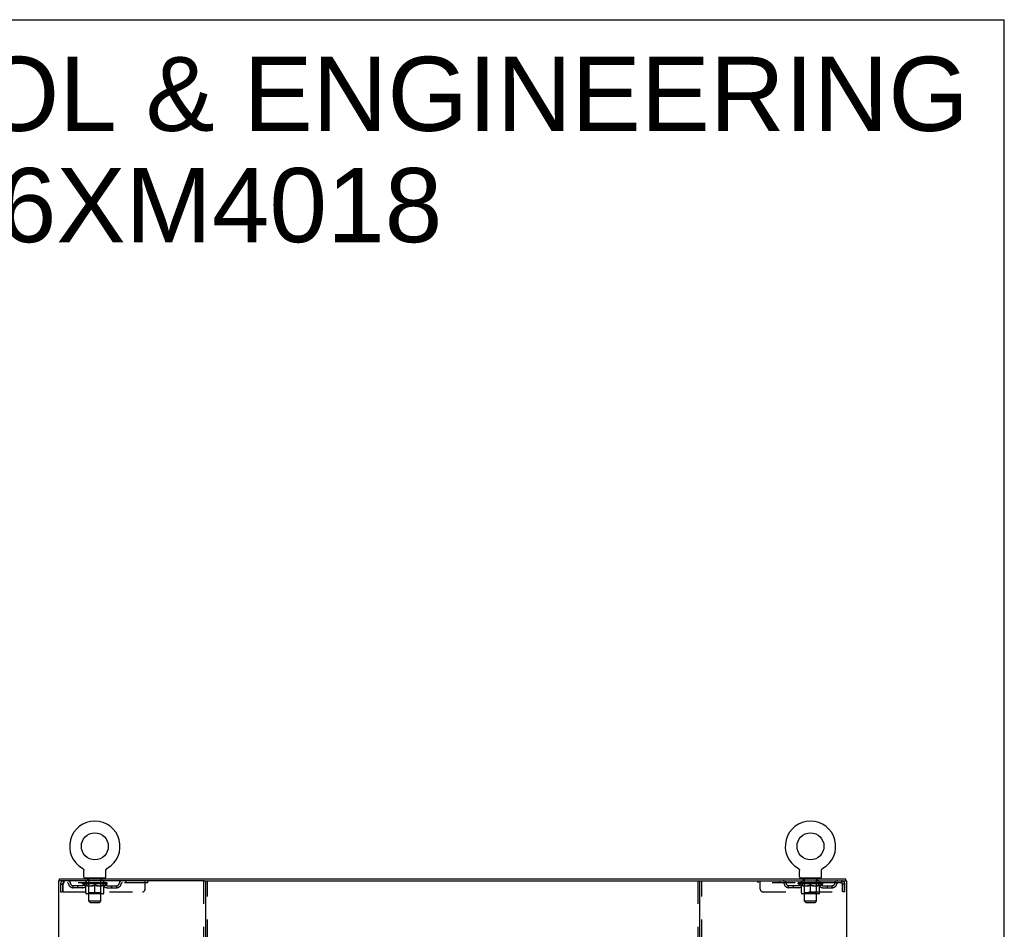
# Model space of a CAD drawing. Header units: inches. Extents: x 0 to 215, y 0 to 139.
# Tile 14 of 14: x 164 to 215, y 92 to 139. Entities that reach past the tile are written whole.
import ezdxf

# ---------------------------------------------------------------- set-up
doc = ezdxf.new("R2010")
doc.units = ezdxf.units.IN
doc.header["$LTSCALE"] = 11.804375
doc.header["$MEASUREMENT"] = 0
doc.linetypes.add('HIDDEN', pattern=[0.2, 0.1, -0.1])
doc.layers.get('0').update_dxf_attribs({"linetype": 'CONTINUOUS'})
doc.layers.add('DEFAULT_2', color=8, linetype='HIDDEN')
doc.layers.add('DIMENSIONS', color=7, linetype='CONTINUOUS')
doc.styles.get("Standard").update_dxf_attribs({"font": 'arial.ttf'})

msp = doc.modelspace()

# ---------------------------------------------------------------- linework, layer by layer
at = {"color": 7, "linetype": 'Continuous'}
for p, q in [((0, 138.875), (214.625, 138.875)), ((214.625, 0), (214.625, 138.875)), ((167.551, 95.539), (167.551, 95.539)), ((167.551, 95.539), (167.555, 95.536)), ((167.554, 95.537), (167.552, 95.538)), ((167.555, 95.536), (167.56, 95.534)), ((167.56, 95.534), (167.564, 95.531)), ((167.564, 95.531), (167.568, 95.528)), ((167.568, 95.528), (167.572, 95.525)), ((167.572, 95.525), (167.576, 95.521)), ((168.797, 95.521), (168.801, 95.525)), ((168.801, 95.525), (168.805, 95.528)), ((168.805, 95.528), (168.809, 95.531)), ((168.809, 95.531), (168.813, 95.534)), ((168.813, 95.534), (168.817, 95.536)), ((168.813, 95.534), (168.814, 95.535)), ((168.817, 95.536), (168.822, 95.539)), ((168.82, 95.538), (168.819, 95.537)), ((204.093, 95.539), (204.093, 95.539)), ((204.093, 95.539), (204.097, 95.536)), ((204.096, 95.537), (204.094, 95.538)), ((204.097, 95.536), (204.102, 95.534)), ((204.102, 95.534), (204.106, 95.531)), ((204.106, 95.531), (204.11, 95.528)), ((204.11, 95.528), (204.114, 95.525)), ((204.114, 95.525), (204.118, 95.521)), ((205.339, 95.521), (205.343, 95.525)), ((205.343, 95.525), (205.347, 95.528)), ((205.347, 95.528), (205.351, 95.531)), ((205.351, 95.531), (205.355, 95.534)), ((205.355, 95.534), (205.359, 95.536)), ((205.355, 95.534), (205.356, 95.535)), ((205.359, 95.536), (205.364, 95.539)), ((205.362, 95.538), (205.361, 95.537)), ((167.576, 95.521), (167.579, 95.518)), ((167.579, 95.518), (167.583, 95.514)), ((167.583, 95.514), (167.587, 95.511)), ((167.586, 95.511), (167.59, 95.507)), ((167.59, 95.507), (167.593, 95.503)), ((167.593, 95.503), (167.596, 95.499)), ((167.596, 95.499), (167.599, 95.495)), ((167.599, 95.495), (167.602, 95.49)), ((167.602, 95.49), (167.604, 95.486)), ((167.604, 95.486), (167.607, 95.482)), ((167.607, 95.482), (167.609, 95.477)), ((167.609, 95.477), (167.611, 95.472)), ((167.611, 95.473), (167.613, 95.468)), ((167.613, 95.468), (167.615, 95.463)), ((167.615, 95.463), (167.617, 95.458)), ((167.617, 95.458), (167.618, 95.453)), ((167.618, 95.453), (167.62, 95.448)), ((167.62, 95.449), (167.621, 95.444)), ((167.621, 95.444), (167.622, 95.439)), ((167.622, 95.439), (167.622, 95.434)), ((167.622, 95.434), (167.623, 95.429)), ((167.624, 95.418), (167.624, 95.414)), ((167.624, 95.1), (167.624, 95.414)), ((167.686, 95.031), (167.686, 95.001)), ((168.686, 95.031), (167.686, 95.031)), ((168.686, 95.031), (168.686, 95.001)), ((168.749, 95.423), (168.75, 95.429)), ((168.749, 95.1), (168.749, 95.414)), ((168.75, 95.434), (168.751, 95.439)), ((168.75, 95.429), (168.75, 95.434)), ((168.751, 95.439), (168.752, 95.444)), ((168.752, 95.444), (168.753, 95.449)), ((168.753, 95.448), (168.754, 95.453)), ((168.754, 95.453), (168.756, 95.458)), ((168.756, 95.458), (168.757, 95.463)), ((168.757, 95.463), (168.759, 95.468)), ((168.759, 95.468), (168.761, 95.473)), ((168.761, 95.472), (168.763, 95.477)), ((168.763, 95.477), (168.766, 95.482)), ((168.766, 95.482), (168.768, 95.486)), ((168.768, 95.486), (168.771, 95.49)), ((168.771, 95.49), (168.774, 95.495)), ((168.774, 95.495), (168.777, 95.499)), ((168.776, 95.499), (168.78, 95.503)), ((168.78, 95.503), (168.783, 95.507)), ((168.783, 95.507), (168.786, 95.511)), ((168.786, 95.511), (168.79, 95.514)), ((168.79, 95.514), (168.793, 95.518)), ((168.793, 95.518), (168.797, 95.521)), ((204.118, 95.521), (204.121, 95.518)), ((204.121, 95.518), (204.125, 95.514)), ((204.125, 95.514), (204.129, 95.511)), ((204.128, 95.511), (204.132, 95.507)), ((204.135, 95.503), (204.138, 95.499)), ((204.138, 95.499), (204.141, 95.495)), ((204.141, 95.495), (204.144, 95.49)), ((204.144, 95.49), (204.146, 95.486)), ((204.146, 95.486), (204.149, 95.482)), ((204.149, 95.482), (204.151, 95.477)), ((204.151, 95.477), (204.153, 95.472)), ((204.153, 95.473), (204.155, 95.468)), ((204.155, 95.468), (204.157, 95.463)), ((204.157, 95.463), (204.159, 95.458)), ((204.159, 95.458), (204.16, 95.453)), ((204.16, 95.453), (204.162, 95.448)), ((204.162, 95.449), (204.163, 95.444)), ((204.163, 95.444), (204.164, 95.439)), ((204.164, 95.439), (204.164, 95.434)), ((204.164, 95.434), (204.165, 95.429)), ((204.166, 95.418), (204.166, 95.414)), ((204.166, 95.1), (204.166, 95.414)), ((204.228, 95.031), (204.228, 95.001)), ((205.228, 95.031), (204.228, 95.031)), ((205.228, 95.031), (205.228, 95.001)), ((205.291, 95.423), (205.292, 95.429)), ((205.291, 95.1), (205.291, 95.414)), ((205.292, 95.434), (205.293, 95.439)), ((205.292, 95.429), (205.292, 95.434)), ((205.293, 95.439), (205.294, 95.444)), ((205.294, 95.444), (205.295, 95.449)), ((205.295, 95.448), (205.296, 95.453)), ((205.296, 95.453), (205.298, 95.458)), ((205.298, 95.458), (205.299, 95.463)), ((205.299, 95.463), (205.301, 95.468)), ((205.301, 95.468), (205.303, 95.473)), ((205.303, 95.472), (205.305, 95.477)), ((205.305, 95.477), (205.308, 95.482)), ((205.308, 95.482), (205.31, 95.486)), ((205.31, 95.486), (205.313, 95.49)), ((205.313, 95.49), (205.316, 95.495)), ((205.316, 95.495), (205.319, 95.499)), ((205.318, 95.499), (205.322, 95.503)), ((205.322, 95.503), (205.325, 95.507)), ((205.325, 95.507), (205.328, 95.511)), ((205.328, 95.511), (205.332, 95.514)), ((205.332, 95.514), (205.335, 95.518)), ((205.335, 95.518), (205.339, 95.521)), ((166.384, 94.897), (166.384, 95.001)), ((173.773, 94.897), (199.141, 94.897)), ((206.53, 94.897), (206.53, 95.001))]:
    msp.add_line(p, q, dxfattribs=at)
at = {"color": 3, "linetype": 'Continuous'}
for p, q in [((166.332, 94.897), (166.332, 9.105)), ((173.773, 94.897), (166.332, 94.897)), ((166.384, 95.001), (206.53, 95.001)), ((173.832, 94.897), (173.832, 9.105)), ((199.082, 9.105), (199.082, 94.897)), ((199.141, 94.897), (206.582, 94.897)), ((206.582, 9.105), (206.582, 94.897))]:
    msp.add_line(p, q, dxfattribs=at)
at = {"color": 7, "linetype": 'Continuous'}
for points in [[(167.623, 95.429), (167.623, 95.423), (167.624, 95.418)], [(168.749, 95.414), (168.749, 95.418), (168.749, 95.423)], [(168.749, 95.414), (168.749, 95.418), (168.749, 95.423)], [(204.132, 95.507), (204.135, 95.503), (204.138, 95.499)], [(204.165, 95.429), (204.165, 95.423), (204.166, 95.418)], [(205.291, 95.414), (205.291, 95.418), (205.291, 95.423)], [(205.291, 95.414), (205.291, 95.418), (205.291, 95.423)]]:
    msp.add_lwpolyline(points, dxfattribs=at)
for centre in [(168.186, 96.659), (204.728, 96.659)]:
    msp.add_circle(centre, 0.688, dxfattribs=at)
for centre, radius, start, end in [((168.186, 96.659), 1.288, 299.5053, 240.4947), ((204.728, 96.659), 1.288, 299.5053, 240.4947), ((167.693, 95.1), 0.069, 180, 265), ((168.68, 95.1), 0.069, 275, 360), ((204.235, 95.1), 0.069, 180, 265), ((205.222, 95.1), 0.069, 275, 360)]:
    msp.add_arc(centre, radius, start, end, dxfattribs=at)
at = {"layer": 'DEFAULT_2', "color": 8, "linetype": 'HIDDEN'}
for p, q in [((167.558, 95.535), (167.56, 95.534)), ((168.822, 95.539), (168.822, 95.539)), ((204.093, 95.539), (204.093, 95.539)), ((204.1, 95.535), (204.102, 95.534)), ((205.364, 95.539), (205.364, 95.539)), ((167.783, 95.031), (167.783, 95.001)), ((168.589, 95.031), (168.589, 95.001)), ((204.325, 95.031), (204.325, 95.001)), ((205.131, 95.031), (205.131, 95.001)), ((166.436, 94.73), (166.436, 94.334)), ((166.436, 94.73), (166.54, 94.73)), ((166.54, 94.73), (166.54, 94.334)), ((166.57, 94.334), (166.57, 94.73)), ((166.603, 94.897), (166.603, 94.793)), ((170.874, 94.793), (166.603, 94.793)), ((167.072, 94.542), (167.072, 94.646)), ((167.555, 94.646), (167.072, 94.646)), ((167.555, 94.542), (167.072, 94.542)), ((167.322, 94.542), (167.322, 94.646)), ((167.553, 94.746), (167.553, 94.793)), ((167.712, 94.635), (167.553, 94.746)), ((168.82, 94.746), (167.553, 94.746)), ((167.563, 94.786), (167.563, 94.793)), ((167.571, 94.783), (167.571, 94.786)), ((167.571, 94.783), (168.801, 94.783)), ((167.58, 94.783), (167.58, 94.786)), ((167.581, 94.783), (167.581, 94.786)), ((167.591, 94.786), (167.591, 94.793)), ((167.607, 94.783), (167.607, 94.786)), ((167.609, 94.783), (167.609, 94.786)), ((167.638, 94.786), (167.638, 94.793)), ((167.652, 94.783), (167.652, 94.786)), ((167.655, 94.783), (167.655, 94.786)), ((167.859, 94.786), (167.658, 94.786)), ((167.701, 94.786), (167.701, 94.793)), ((167.703, 94.783), (167.703, 94.786)), ((167.703, 94.783), (167.703, 94.786)), ((167.706, 94.783), (167.706, 94.786)), ((167.712, 94.635), (167.723, 94.635)), ((167.713, 94.783), (167.713, 94.786)), ((167.714, 94.783), (167.714, 94.786)), ((167.717, 94.783), (167.717, 94.786)), ((167.72, 94.783), (167.72, 94.787)), ((167.723, 94.272), (167.723, 94.678)), ((167.725, 94.783), (167.725, 94.786)), ((167.739, 94.783), (167.739, 94.786)), ((167.749, 94.793), (167.749, 94.897)), ((167.757, 94.783), (167.757, 94.789)), ((167.757, 94.783), (167.757, 94.786)), ((167.778, 94.783), (167.778, 94.786)), ((167.778, 94.783), (167.778, 94.786)), ((167.779, 94.786), (167.779, 94.793)), ((167.789, 94.783), (167.789, 94.786)), ((167.793, 94.783), (167.793, 94.786)), ((167.802, 94.783), (167.802, 94.786)), ((167.814, 94.783), (167.814, 94.79)), ((167.821, 94.941), (167.821, 95.021)), ((167.829, 94.783), (167.829, 94.786)), ((167.891, 94.931), (167.831, 94.931)), ((167.832, 94.783), (167.832, 94.786)), ((167.859, 94.783), (167.859, 94.786)), ((167.926, 94.786), (167.864, 94.786)), ((167.865, 94.635), (168.045, 94.635)), ((167.87, 94.786), (167.87, 94.793)), ((167.874, 94.274), (167.874, 94.743)), ((167.876, 94.783), (167.876, 94.786)), ((167.881, 94.783), (167.881, 94.786)), ((167.886, 93.85), (167.886, 94.921)), ((167.887, 94.783), (167.887, 94.791)), ((167.891, 94.783), (167.891, 94.786)), ((167.902, 94.783), (167.902, 94.786)), ((167.926, 94.783), (167.926, 94.786)), ((168.001, 94.786), (167.942, 94.786)), ((167.962, 94.783), (167.962, 94.786)), ((167.97, 94.786), (167.97, 94.793)), ((167.973, 94.783), (167.973, 94.786)), ((167.976, 94.783), (167.976, 94.792)), ((167.979, 94.783), (167.979, 94.786)), ((167.986, 94.783), (167.986, 94.786)), ((168.001, 94.783), (168.001, 94.786)), ((168.082, 94.786), (168.027, 94.786)), ((168.04, 94.783), (168.04, 94.786)), ((168.072, 94.786), (168.149, 94.791)), ((168.076, 94.786), (168.076, 94.793)), ((168.077, 94.793), (168.076, 94.793)), ((168.077, 94.786), (168.077, 94.793)), ((168.077, 94.783), (168.077, 94.786)), ((168.081, 94.783), (168.081, 94.786)), ((168.082, 94.783), (168.082, 94.786)), ((168.082, 94.783), (168.082, 94.786)), ((168.117, 94.786), (168.182, 94.786)), ((168.123, 94.783), (168.123, 94.786)), ((168.128, 94.786), (168.128, 94.789)), ((168.149, 94.786), (168.149, 94.791)), ((168.165, 94.783), (168.165, 94.786)), ((168.184, 94.786), (168.184, 94.786)), ((168.184, 94.783), (168.184, 94.786)), ((168.184, 94.783), (168.184, 94.786)), ((168.186, 94.786), (168.186, 94.793)), ((168.186, 94.793), (168.301, 94.786)), ((168.186, 94.235), (168.186, 94.678)), ((168.189, 94.783), (168.189, 94.786)), ((168.189, 94.783), (168.189, 94.786)), ((168.189, 94.786), (168.189, 94.786)), ((168.207, 94.783), (168.207, 94.786)), ((168.207, 94.786), (168.255, 94.786)), ((168.25, 94.783), (168.25, 94.786)), ((168.29, 94.783), (168.29, 94.786)), ((168.291, 94.783), (168.291, 94.786)), ((168.291, 94.786), (168.345, 94.786)), ((168.292, 94.783), (168.292, 94.786)), ((168.296, 94.786), (168.296, 94.793)), ((168.296, 94.786), (168.296, 94.793)), ((168.296, 94.793), (168.296, 94.793)), ((168.296, 94.783), (168.296, 94.786)), ((168.328, 94.635), (168.507, 94.635)), ((168.332, 94.783), (168.332, 94.786)), ((168.371, 94.783), (168.371, 94.786)), ((168.371, 94.786), (168.43, 94.786)), ((168.387, 94.783), (168.387, 94.786)), ((168.394, 94.783), (168.394, 94.786)), ((168.397, 94.783), (168.397, 94.792)), ((168.399, 94.783), (168.399, 94.786)), ((168.403, 94.786), (168.403, 94.793)), ((168.41, 94.783), (168.41, 94.786)), ((168.446, 94.783), (168.446, 94.786)), ((168.446, 94.786), (168.508, 94.786)), ((168.47, 94.783), (168.47, 94.786)), ((168.541, 94.931), (168.481, 94.931)), ((168.481, 94.783), (168.481, 94.786)), ((168.485, 94.783), (168.485, 94.791)), ((168.486, 93.85), (168.486, 94.921)), ((168.491, 94.783), (168.491, 94.786)), ((168.496, 94.783), (168.496, 94.786)), ((168.499, 94.274), (168.499, 94.743)), ((168.503, 94.786), (168.503, 94.793)), ((168.513, 94.783), (168.513, 94.786)), ((168.513, 94.786), (168.715, 94.786)), ((168.54, 94.783), (168.54, 94.786)), ((168.544, 94.783), (168.544, 94.786)), ((168.551, 94.941), (168.551, 95.021)), ((168.559, 94.783), (168.559, 94.79)), ((168.57, 94.783), (168.57, 94.786)), ((168.58, 94.783), (168.58, 94.786)), ((168.584, 94.783), (168.584, 94.786)), ((168.593, 94.786), (168.593, 94.793)), ((168.595, 94.783), (168.595, 94.786)), ((168.595, 94.783), (168.595, 94.786)), ((168.615, 94.783), (168.615, 94.789)), ((168.616, 94.783), (168.616, 94.786)), ((168.624, 94.793), (168.624, 94.897)), ((168.634, 94.783), (168.634, 94.786)), ((168.648, 94.783), (168.648, 94.786)), ((168.65, 94.272), (168.65, 94.678)), ((168.65, 94.635), (168.66, 94.635)), ((168.652, 94.783), (168.652, 94.787)), ((168.656, 94.783), (168.656, 94.786)), ((168.659, 94.783), (168.659, 94.786)), ((168.659, 94.783), (168.659, 94.786)), ((168.66, 94.635), (168.82, 94.746)), ((168.666, 94.783), (168.666, 94.786)), ((168.669, 94.783), (168.669, 94.786)), ((168.67, 94.783), (168.67, 94.786)), ((168.671, 94.786), (168.671, 94.793)), ((168.718, 94.783), (168.718, 94.786)), ((168.72, 94.783), (168.72, 94.786)), ((168.735, 94.786), (168.735, 94.793)), ((168.763, 94.783), (168.763, 94.786)), ((168.765, 94.783), (168.765, 94.786)), ((168.781, 94.786), (168.781, 94.793)), ((168.791, 94.783), (168.791, 94.786)), ((168.792, 94.783), (168.792, 94.786)), ((168.801, 94.783), (168.801, 94.786)), ((168.81, 94.786), (168.81, 94.793)), ((168.818, 94.646), (169.301, 94.646)), ((168.818, 94.542), (169.301, 94.542)), ((168.82, 94.746), (168.82, 94.793)), ((169.051, 94.542), (169.051, 94.646)), ((169.301, 94.542), (169.301, 94.646)), ((169.774, 94.897), (169.774, 94.793)), ((170.749, 94.459), (170.749, 94.897)), ((170.874, 94.897), (170.874, 94.793)), ((173.728, 94.897), (173.728, 9.105)), ((173.936, 9.105), (173.936, 94.897)), ((198.978, 94.897), (198.978, 9.105)), ((199.186, 9.105), (199.186, 94.897)), ((202.041, 94.897), (202.041, 94.793)), ((206.311, 94.793), (202.041, 94.793)), ((202.166, 94.459), (202.166, 94.897)), ((203.141, 94.897), (203.141, 94.793)), ((203.614, 94.542), (203.614, 94.646)), ((204.097, 94.646), (203.614, 94.646)), ((204.097, 94.542), (203.614, 94.542)), ((203.864, 94.542), (203.864, 94.646)), ((204.095, 94.746), (204.095, 94.793)), ((205.362, 94.746), (204.095, 94.746)), ((204.254, 94.635), (204.095, 94.746)), ((204.105, 94.786), (204.105, 94.793)), ((204.113, 94.783), (204.113, 94.786)), ((204.113, 94.783), (205.343, 94.783)), ((204.122, 94.783), (204.122, 94.786)), ((204.123, 94.783), (204.123, 94.786)), ((204.133, 94.786), (204.133, 94.793)), ((204.149, 94.783), (204.149, 94.786)), ((204.151, 94.783), (204.151, 94.786)), ((204.18, 94.786), (204.18, 94.793)), ((204.194, 94.783), (204.194, 94.786)), ((204.197, 94.783), (204.197, 94.786)), ((204.401, 94.786), (204.2, 94.786)), ((204.243, 94.786), (204.243, 94.793)), ((204.245, 94.783), (204.245, 94.786)), ((204.245, 94.783), (204.245, 94.786)), ((204.248, 94.783), (204.248, 94.786)), ((204.254, 94.635), (204.265, 94.635)), ((204.255, 94.783), (204.255, 94.786)), ((204.256, 94.783), (204.256, 94.786)), ((204.259, 94.783), (204.259, 94.786)), ((204.262, 94.783), (204.262, 94.787)), ((204.265, 94.272), (204.265, 94.678)), ((204.267, 94.783), (204.267, 94.786)), ((204.281, 94.783), (204.281, 94.786)), ((204.291, 94.793), (204.291, 94.897)), ((204.299, 94.783), (204.299, 94.789)), ((204.299, 94.783), (204.299, 94.786)), ((204.32, 94.783), (204.32, 94.786)), ((204.32, 94.783), (204.32, 94.786)), ((204.321, 94.786), (204.321, 94.793)), ((204.331, 94.783), (204.331, 94.786)), ((204.335, 94.783), (204.335, 94.786)), ((204.344, 94.783), (204.344, 94.786)), ((204.356, 94.783), (204.356, 94.79)), ((204.363, 94.941), (204.363, 95.021)), ((204.371, 94.783), (204.371, 94.786)), ((204.433, 94.931), (204.373, 94.931)), ((204.374, 94.783), (204.374, 94.786)), ((204.401, 94.783), (204.401, 94.786)), ((204.468, 94.786), (204.406, 94.786)), ((204.407, 94.635), (204.587, 94.635)), ((204.412, 94.786), (204.412, 94.793)), ((204.416, 94.274), (204.416, 94.743)), ((204.418, 94.783), (204.418, 94.786)), ((204.423, 94.783), (204.423, 94.786)), ((204.428, 93.85), (204.428, 94.921)), ((204.429, 94.783), (204.429, 94.791)), ((204.433, 94.783), (204.433, 94.786)), ((204.444, 94.783), (204.444, 94.786)), ((204.468, 94.783), (204.468, 94.786)), ((204.543, 94.786), (204.484, 94.786)), ((204.504, 94.783), (204.504, 94.786)), ((204.512, 94.786), (204.512, 94.793)), ((204.515, 94.783), (204.515, 94.786)), ((204.518, 94.783), (204.518, 94.792)), ((204.521, 94.783), (204.521, 94.786)), ((204.528, 94.783), (204.528, 94.786)), ((204.543, 94.783), (204.543, 94.786)), ((204.624, 94.786), (204.569, 94.786)), ((204.582, 94.783), (204.582, 94.786)), ((204.614, 94.786), (204.691, 94.791)), ((204.618, 94.786), (204.618, 94.793)), ((204.619, 94.793), (204.618, 94.793)), ((204.619, 94.786), (204.619, 94.793)), ((204.619, 94.783), (204.619, 94.786)), ((204.623, 94.783), (204.623, 94.786)), ((204.624, 94.783), (204.624, 94.786)), ((204.624, 94.783), (204.624, 94.786)), ((204.659, 94.786), (204.724, 94.786)), ((204.665, 94.783), (204.665, 94.786)), ((204.67, 94.786), (204.67, 94.789)), ((204.691, 94.786), (204.691, 94.791)), ((204.707, 94.783), (204.707, 94.786)), ((204.726, 94.786), (204.726, 94.786)), ((204.726, 94.783), (204.726, 94.786)), ((204.726, 94.783), (204.726, 94.786)), ((204.728, 94.786), (204.728, 94.793)), ((204.728, 94.793), (204.843, 94.786)), ((204.728, 94.235), (204.728, 94.678)), ((204.731, 94.783), (204.731, 94.786)), ((204.731, 94.783), (204.731, 94.786)), ((204.731, 94.786), (204.731, 94.786)), ((204.749, 94.783), (204.749, 94.786)), ((204.749, 94.786), (204.797, 94.786)), ((204.792, 94.783), (204.792, 94.786)), ((204.832, 94.783), (204.832, 94.786)), ((204.833, 94.783), (204.833, 94.786)), ((204.833, 94.786), (204.887, 94.786)), ((204.834, 94.783), (204.834, 94.786)), ((204.838, 94.786), (204.838, 94.793)), ((204.838, 94.786), (204.838, 94.793)), ((204.838, 94.793), (204.838, 94.793)), ((204.838, 94.783), (204.838, 94.786)), ((204.87, 94.635), (205.049, 94.635)), ((204.874, 94.783), (204.874, 94.786)), ((204.913, 94.783), (204.913, 94.786)), ((204.913, 94.786), (204.972, 94.786)), ((204.929, 94.783), (204.929, 94.786)), ((204.936, 94.783), (204.936, 94.786)), ((204.939, 94.783), (204.939, 94.792)), ((204.941, 94.783), (204.941, 94.786)), ((204.945, 94.786), (204.945, 94.793)), ((204.952, 94.783), (204.952, 94.786)), ((204.988, 94.783), (204.988, 94.786)), ((204.988, 94.786), (205.05, 94.786)), ((205.012, 94.783), (205.012, 94.786)), ((205.083, 94.931), (205.023, 94.931)), ((205.023, 94.783), (205.023, 94.786)), ((205.027, 94.783), (205.027, 94.791)), ((205.028, 93.85), (205.028, 94.921)), ((205.033, 94.783), (205.033, 94.786)), ((205.038, 94.783), (205.038, 94.786)), ((205.041, 94.274), (205.041, 94.743)), ((205.045, 94.786), (205.045, 94.793)), ((205.055, 94.783), (205.055, 94.786)), ((205.055, 94.786), (205.257, 94.786)), ((205.082, 94.783), (205.082, 94.786)), ((205.086, 94.783), (205.086, 94.786)), ((205.093, 94.941), (205.093, 95.021)), ((205.101, 94.783), (205.101, 94.79)), ((205.112, 94.783), (205.112, 94.786)), ((205.122, 94.783), (205.122, 94.786)), ((205.126, 94.783), (205.126, 94.786)), ((205.135, 94.786), (205.135, 94.793)), ((205.137, 94.783), (205.137, 94.786)), ((205.137, 94.783), (205.137, 94.786)), ((205.157, 94.783), (205.157, 94.789)), ((205.158, 94.783), (205.158, 94.786)), ((205.166, 94.793), (205.166, 94.897)), ((205.176, 94.783), (205.176, 94.786)), ((205.19, 94.783), (205.19, 94.786)), ((205.192, 94.272), (205.192, 94.678)), ((205.192, 94.635), (205.202, 94.635)), ((205.194, 94.783), (205.194, 94.787)), ((205.198, 94.783), (205.198, 94.786)), ((205.201, 94.783), (205.201, 94.786)), ((205.201, 94.783), (205.201, 94.786)), ((205.202, 94.635), (205.362, 94.746)), ((205.208, 94.783), (205.208, 94.786)), ((205.211, 94.783), (205.211, 94.786)), ((205.212, 94.783), (205.212, 94.786)), ((205.213, 94.786), (205.213, 94.793)), ((205.26, 94.783), (205.26, 94.786)), ((205.262, 94.783), (205.262, 94.786)), ((205.277, 94.786), (205.277, 94.793)), ((205.305, 94.783), (205.305, 94.786)), ((205.307, 94.783), (205.307, 94.786)), ((205.323, 94.786), (205.323, 94.793)), ((205.333, 94.783), (205.333, 94.786)), ((205.334, 94.783), (205.334, 94.786)), ((205.343, 94.783), (205.343, 94.786)), ((205.352, 94.786), (205.352, 94.793)), ((205.36, 94.646), (205.843, 94.646)), ((205.36, 94.542), (205.843, 94.542)), ((205.362, 94.746), (205.362, 94.793)), ((205.593, 94.542), (205.593, 94.646)), ((205.843, 94.542), (205.843, 94.646)), ((206.311, 94.897), (206.311, 94.793)), ((206.344, 94.73), (206.344, 94.334)), ((206.374, 94.334), (206.374, 94.73)), ((206.478, 94.73), (206.374, 94.73)), ((206.478, 94.334), (206.478, 94.73)), ((166.436, 94.334), (166.54, 94.334)), ((166.57, 94.334), (170.624, 94.334)), ((168.613, 94.235), (167.76, 94.235)), ((167.874, 94.274), (167.834, 94.235)), ((168.499, 94.274), (167.874, 94.274)), ((168.499, 94.274), (168.539, 94.235)), ((202.291, 94.334), (206.344, 94.334)), ((205.155, 94.235), (204.302, 94.235)), ((204.416, 94.274), (204.376, 94.235)), ((205.041, 94.274), (204.416, 94.274)), ((205.041, 94.274), (205.081, 94.235)), ((206.478, 94.334), (206.374, 94.334)), ((167.955, 93.781), (167.886, 93.85)), ((168.486, 93.85), (167.886, 93.85)), ((167.955, 93.781), (168.417, 93.781)), ((168.417, 93.781), (168.486, 93.85)), ((205.028, 93.85), (204.428, 93.85)), ((204.497, 93.781), (204.428, 93.85)), ((204.497, 93.781), (204.959, 93.781)), ((204.959, 93.781), (205.028, 93.85))]:
    msp.add_line(p, q, dxfattribs=at)
for points in [[(166.603, 94.897), (166.601, 94.896), (166.599, 94.893), (166.596, 94.887), (166.594, 94.88), (166.592, 94.871), (166.589, 94.86), (166.587, 94.848), (166.584, 94.834), (166.582, 94.819), (166.58, 94.802), (166.577, 94.785), (166.575, 94.767), (166.573, 94.749), (166.57, 94.73)], [(166.603, 94.793), (166.601, 94.792), (166.599, 94.791), (166.596, 94.789), (166.594, 94.787), (166.592, 94.783), (166.589, 94.779), (166.587, 94.774), (166.584, 94.769), (166.582, 94.763), (166.58, 94.757), (166.577, 94.751), (166.575, 94.744), (166.573, 94.737), (166.57, 94.73)], [(167.873, 94.635), (167.848, 94.639), (167.823, 94.645), (167.799, 94.651), (167.774, 94.659), (167.748, 94.668), (167.723, 94.678)], [(167.723, 94.677), (167.747, 94.667), (167.771, 94.659), (167.795, 94.651), (167.819, 94.645), (167.842, 94.639), (167.865, 94.635)], [(168.186, 94.678), (168.16, 94.668), (168.135, 94.659), (168.11, 94.651), (168.085, 94.645), (168.06, 94.639), (168.035, 94.635)], [(168.045, 94.635), (168.068, 94.639), (168.092, 94.645), (168.115, 94.651), (168.138, 94.659), (168.162, 94.667), (168.186, 94.677)], [(168.337, 94.635), (168.312, 94.639), (168.288, 94.645), (168.263, 94.652), (168.238, 94.659), (168.212, 94.668), (168.186, 94.678)], [(168.186, 94.677), (168.211, 94.667), (168.235, 94.659), (168.258, 94.651), (168.281, 94.645), (168.305, 94.639), (168.328, 94.635)], [(168.65, 94.678), (168.624, 94.668), (168.599, 94.659), (168.574, 94.651), (168.549, 94.645), (168.524, 94.639), (168.5, 94.635)], [(168.507, 94.635), (168.531, 94.639), (168.554, 94.645), (168.578, 94.651), (168.602, 94.659), (168.626, 94.668), (168.65, 94.677)], [(204.415, 94.635), (204.39, 94.639), (204.365, 94.645), (204.341, 94.651), (204.316, 94.659), (204.29, 94.668), (204.265, 94.678)], [(204.265, 94.677), (204.289, 94.667), (204.313, 94.659), (204.337, 94.651), (204.361, 94.645), (204.384, 94.639), (204.407, 94.635)], [(204.728, 94.678), (204.702, 94.668), (204.677, 94.659), (204.652, 94.651), (204.627, 94.645), (204.602, 94.639), (204.577, 94.635)], [(204.587, 94.635), (204.61, 94.639), (204.634, 94.645), (204.657, 94.651), (204.68, 94.659), (204.704, 94.667), (204.728, 94.677)], [(204.879, 94.635), (204.854, 94.639), (204.83, 94.645), (204.805, 94.652), (204.78, 94.659), (204.754, 94.668), (204.728, 94.678)], [(204.728, 94.677), (204.753, 94.667), (204.777, 94.659), (204.8, 94.651), (204.823, 94.645), (204.847, 94.639), (204.87, 94.635)], [(205.192, 94.678), (205.166, 94.668), (205.141, 94.659), (205.116, 94.651), (205.091, 94.645), (205.066, 94.639), (205.042, 94.635)], [(205.049, 94.635), (205.073, 94.639), (205.096, 94.645), (205.12, 94.651), (205.144, 94.659), (205.168, 94.668), (205.192, 94.677)], [(206.316, 94.893), (206.314, 94.896), (206.311, 94.897)], [(206.325, 94.779), (206.323, 94.783), (206.321, 94.787), (206.318, 94.789), (206.316, 94.791), (206.314, 94.792), (206.311, 94.793)], [(206.316, 94.893), (206.318, 94.887), (206.321, 94.88), (206.323, 94.871), (206.325, 94.86), (206.328, 94.848), (206.33, 94.834), (206.333, 94.819), (206.335, 94.802), (206.337, 94.785), (206.34, 94.767), (206.342, 94.749), (206.344, 94.73)], [(206.325, 94.779), (206.328, 94.774), (206.33, 94.769), (206.333, 94.763), (206.335, 94.757), (206.337, 94.751), (206.34, 94.744), (206.342, 94.737), (206.344, 94.73)]]:
    msp.add_lwpolyline(points, dxfattribs=at)
for centre, radius, start, end in [((167.693, 95.1), 0.069, 265, 270), ((167.811, 95.021), 0.01, 0, 90), ((168.561, 95.021), 0.01, 90, 180), ((168.68, 95.1), 0.069, 270, 275), ((204.235, 95.1), 0.069, 265, 270), ((204.353, 95.021), 0.01, 0, 90), ((205.103, 95.021), 0.01, 90, 180), ((205.222, 95.1), 0.069, 270, 275), ((166.603, 94.73), 0.167, 90, 180), ((166.603, 94.73), 0.063, 90, 180), ((166.783, 94.73), 0.167, 8.0716, 90), ((166.783, 94.73), 0.0625, 7.9863, 90), ((167.072, 94.771), 0.229, 187.9863, 270), ((167.072, 94.771), 0.125, 188.0716, 270), ((167.555, 94.771), 0.125, 270, 351.9284), ((167.555, 94.771), 0.229, 270, 352.0137), ((167.844, 94.73), 0.167, 90, 171.9284), ((167.843, 94.73), 0.0625, 90, 172.0137), ((167.831, 94.941), 0.01, 180, 270), ((167.834, 94.743), 0.0398, 0, 90), ((167.876, 94.921), 0.01, 0, 90), ((168.496, 94.921), 0.01, 90, 180), ((168.539, 94.743), 0.0398, 90, 180), ((168.529, 94.73), 0.167, 8.0716, 90), ((168.529, 94.73), 0.0625, 7.9863, 90), ((168.541, 94.941), 0.01, 270, 360), ((168.818, 94.771), 0.229, 187.9863, 270), ((168.818, 94.771), 0.125, 188.0716, 270), ((169.301, 94.771), 0.125, 270, 351.9284), ((169.301, 94.771), 0.229, 270, 352.0137), ((169.59, 94.73), 0.167, 90, 171.9284), ((169.59, 94.73), 0.0625, 90, 172.0137), ((203.325, 94.73), 0.167, 8.0716, 90), ((203.325, 94.73), 0.0625, 7.9863, 90), ((203.614, 94.771), 0.229, 187.9863, 270), ((203.614, 94.771), 0.125, 188.0716, 270), ((204.097, 94.771), 0.125, 270, 351.9284), ((204.097, 94.771), 0.229, 270, 352.0137), ((204.386, 94.73), 0.167, 90, 171.9284), ((204.385, 94.73), 0.0625, 90, 172.0137), ((204.373, 94.941), 0.01, 180, 270), ((204.376, 94.743), 0.0398, 0, 90), ((204.418, 94.921), 0.01, 0, 90), ((205.038, 94.921), 0.01, 90, 180), ((205.081, 94.743), 0.0398, 90, 180), ((205.071, 94.73), 0.167, 8.0716, 90), ((205.071, 94.73), 0.0625, 7.9863, 90), ((205.083, 94.941), 0.01, 270, 360), ((205.36, 94.771), 0.229, 187.9863, 270), ((205.36, 94.771), 0.125, 188.0716, 270), ((205.843, 94.771), 0.125, 270, 351.9284), ((205.843, 94.771), 0.229, 270, 352.0137), ((206.132, 94.73), 0.167, 90, 171.9284), ((206.132, 94.73), 0.0625, 90, 172.0137), ((206.311, 94.73), 0.167, 0, 90), ((206.311, 94.73), 0.063, 0, 90), ((167.76, 94.272), 0.0371, 180, 270), ((168.613, 94.272), 0.0371, 270, 360), ((170.624, 94.459), 0.125, 270, 360), ((202.291, 94.459), 0.125, 180, 270), ((204.302, 94.272), 0.0371, 180, 270), ((205.155, 94.272), 0.0371, 270, 360)]:
    msp.add_arc(centre, radius, start, end, dxfattribs=at)
for centre, major_axis, ratio, start_param, end_param in [((168.186, 94.793), (0.633, 0.007), 0.05963, 2.96643, 3.140963), ((167.533, 94.781), (0.198, 0), 0.060556, 0.430652, 1.470503), ((168.186, 94.793), (0.633, 0), 0.060556, -3.141593, -2.96706), ((167.533, 94.774), (0.198, 0.002), 0.05963, 1.376596, 1.469874), ((168.186, 94.793), (0.633, 0.013), 0.05688, 2.791345, 2.965878), ((167.509, 94.781), (0.198, 0.002), 0.05963, 0.25549, 1.295341), ((167.577, 94.781), (0.198, -0.002), 0.05963, 0.605815, 1.645666), ((168.186, 94.793), (0.633, -0.007), 0.05963, -2.96643, -2.791898), ((167.577, 94.774), (0.198, 0), 0.060556, 1.551758, 1.645036), ((167.509, 94.774), (0.198, 0.004), 0.05688, 1.20151, 1.294789), ((167.579, 94.777), (0.164, 0.002), 0.05963, 1.065228, 1.614276), ((167.559, 94.777), (0.164, 0.003), 0.05688, 0.890143, 1.43919), ((167.617, 94.777), (0.164, 0), 0.060556, 1.240391, 1.789438), ((168.186, 94.793), (0.633, 0.019), 0.052395, 2.616403, 2.790936), ((167.505, 94.781), (0.198, 0.004), 0.05688, 0.080405, 1.120256), ((167.64, 94.781), (0.198, -0.004), 0.05688, 0.7809, 1.820751), ((168.186, 94.793), (0.633, -0.013), 0.05688, -2.791345, -2.616812), ((167.64, 94.774), (0.198, -0.002), 0.05963, 1.72692, 1.820198), ((167.505, 94.774), (0.198, 0.006), 0.052395, 1.026568, 1.119847), ((167.558, 94.777), (0.164, 0.005), 0.052395, 0.715201, 1.264248), ((167.672, 94.777), (0.164, -0.002), 0.05963, 1.415553, 1.9646), ((168.186, 94.793), (0.633, 0.025), 0.046319, 2.441654, 2.616187), ((167.719, 94.781), (0.198, -0.006), 0.052395, 0.955842, 1.995693), ((168.186, 94.793), (0.633, -0.019), 0.052395, -2.616403, -2.44187), ((167.522, 94.781), (0.198, 0.006), 0.052395, -0.094537, 0.945314), ((167.719, 94.774), (0.198, -0.004), 0.05688, 1.902006, 1.995284), ((167.522, 94.774), (0.198, 0.008), 0.046319, 0.851819, 0.945098), ((167.577, 94.777), (0.164, 0.006), 0.046319, 0.540452, 1.089499), ((167.743, 94.777), (0.164, -0.003), 0.05688, 1.590638, 2.139686), ((168.186, 94.793), (0.633, 0.029), 0.038841, 2.267123, 2.441656), ((167.813, 94.781), (0.198, -0.008), 0.046319, 1.130591, 2.170442), ((167.559, 94.781), (0.198, 0.008), 0.046319, -0.269286, 0.770565), ((168.186, 94.793), (0.633, -0.025), 0.046319, -2.441654, -2.267121), ((167.813, 94.774), (0.198, -0.006), 0.052395, 2.076947, 2.170226), ((167.559, 94.774), (0.198, 0.009), 0.038841, 0.677289, 0.770567), ((167.614, 94.777), (0.164, 0.008), 0.038841, 0.365921, 0.914969), ((167.828, 94.777), (0.164, -0.005), 0.052395, 1.76558, 2.314627), ((168.186, 94.793), (0.633, 0.033), 0.030195, 2.09281, 2.267343), ((167.918, 94.781), (0.198, -0.009), 0.038841, 1.305122, 2.344973), ((167.615, 94.781), (0.198, 0.009), 0.038841, -0.443817, 0.596034), ((168.186, 94.793), (0.633, -0.029), 0.038841, -2.267123, -2.092591), ((167.918, 94.774), (0.198, -0.008), 0.046319, 2.251696, 2.344975), ((167.615, 94.774), (0.198, 0.01), 0.030195, 0.502975, 0.596254), ((167.668, 94.777), (0.164, 0.009), 0.030195, 0.191608, 0.740655), ((167.923, 94.777), (0.164, -0.006), 0.046319, 1.940329, 2.489376), ((167.689, 94.781), (0.198, 0.01), 0.030195, -0.61813, 0.421721), ((168.186, 94.793), (0.633, 0.036), 0.020645, 1.918687, 2.09322), ((168.03, 94.781), (0.198, -0.01), 0.030195, 1.479435, 2.519286), ((168.186, 94.793), (0.633, -0.033), 0.030195, -2.09281, -1.918277), ((168.03, 94.774), (0.198, -0.009), 0.038841, 2.426227, 2.519505), ((167.689, 94.774), (0.198, 0.011), 0.020645, 0.328852, 0.422131), ((167.738, 94.777), (0.164, 0.009), 0.020645, 0.017485, 0.566532), ((168.027, 94.777), (0.164, -0.008), 0.038841, 2.11486, 2.663907), ((167.778, 94.781), (0.198, 0.011), 0.020645, -0.792253, 0.247598), ((168.186, 94.793), (0.633, 0.038), 0.010478, 1.744704, 1.919237), ((168.148, 94.781), (0.198, -0.011), 0.020645, 1.653558, 2.693409), ((168.186, 94.793), (0.633, -0.036), 0.020645, -1.918687, -1.744154), ((168.148, 94.774), (0.198, -0.01), 0.030195, 2.60054, 2.693819), ((167.778, 94.774), (0.198, 0.012), 0.010478, 0.154869, 0.248148), ((167.822, 94.777), (0.164, 0.01), 0.010478, 6.126688, 6.675735), ((168.135, 94.777), (0.164, -0.009), 0.030195, 2.289173, 2.83822), ((167.879, 94.781), (0.198, 0.012), 0.010478, -0.966236, -0.000846), ((168.267, 94.781), (0.198, -0.012), 0.010478, 1.827541, 2.867392), ((168.186, 94.793), (0.633, -0.038), 0.010478, -1.744704, -1.570171), ((168.267, 94.774), (0.198, -0.011), 0.020645, 2.774664, 2.867942), ((168.245, 94.777), (0.164, -0.009), 0.020645, 2.463296, 3.012344), ((168.106, 94.781), (0.198, 0.012), 0.010478, 0.274201, 1.314052), ((168.019, 94.777), (0.164, 0.01), 0.010478, -0.000298, 0.504314), ((167.989, 94.774), (0.198, 0.012), 0.010478, 0.192946, 0.399283), ((168.186, 94.793), (0.633, 0.038), 0.010478, -1.578586, -1.396888), ((168.383, 94.774), (0.198, -0.012), 0.010478, 2.948646, 3.041925), ((168.353, 94.777), (0.164, -0.01), 0.010478, 2.637279, 3.142076), ((168.224, 94.781), (0.198, 0.011), 0.020645, 0.448184, 1.488034), ((168.128, 94.777), (0.164, 0.009), 0.020645, 0.129249, 0.678296), ((168.106, 94.774), (0.198, 0.011), 0.020645, 0.273651, 0.366929), ((168.186, 94.793), (0.633, 0.036), 0.020645, -1.397439, -1.222906), ((168.494, 94.781), (0.198, -0.012), 0.010478, -3.140747, -2.175357), ((168.186, 94.793), (0.633, -0.038), 0.010478, 1.222355, 1.396888), ((168.342, 94.781), (0.198, 0.01), 0.030195, 0.622307, 1.662158), ((168.237, 94.777), (0.164, 0.009), 0.030195, 0.303372, 0.852419), ((168.551, 94.777), (0.164, -0.01), 0.010478, 2.749043, 3.29809), ((168.595, 94.781), (0.198, -0.011), 0.020645, 2.893995, 3.933846), ((168.224, 94.774), (0.198, 0.01), 0.030195, 0.447774, 0.541052), ((168.595, 94.774), (0.198, -0.012), 0.010478, 2.893445, 2.986723), ((168.186, 94.793), (0.633, 0.033), 0.030195, -1.223315, -1.048783), ((168.186, 94.793), (0.633, -0.036), 0.020645, 1.048373, 1.222906), ((168.455, 94.781), (0.198, 0.009), 0.038841, 0.79662, 1.836471), ((168.346, 94.777), (0.164, 0.008), 0.038841, 0.477686, 1.026733), ((168.635, 94.777), (0.164, -0.009), 0.020645, 2.57506, 3.124108), ((168.684, 94.781), (0.198, -0.01), 0.030195, 2.719872, 3.759723), ((168.56, 94.781), (0.198, 0.008), 0.046319, 0.971151, 2.011002), ((168.342, 94.774), (0.198, 0.009), 0.038841, 0.622087, 0.715366), ((168.684, 94.774), (0.198, -0.011), 0.020645, 2.719462, 2.812741), ((168.186, 94.793), (0.633, 0.029), 0.038841, -1.049002, -0.874469), ((168.186, 94.793), (0.633, -0.033), 0.030195, 0.87425, 1.048783), ((168.449, 94.777), (0.164, 0.006), 0.046319, 0.652216, 1.201263), ((168.653, 94.781), (0.198, 0.006), 0.052395, 1.1459, 2.185751), ((168.705, 94.777), (0.164, -0.009), 0.030195, 2.400937, 2.949985), ((168.757, 94.781), (0.198, -0.009), 0.038841, 2.545558, 3.585409), ((168.545, 94.777), (0.164, 0.005), 0.052395, 0.826965, 1.376012), ((168.455, 94.774), (0.198, 0.008), 0.046319, 0.796618, 0.889896), ((168.757, 94.774), (0.198, -0.01), 0.030195, 2.545339, 2.638617), ((168.733, 94.781), (0.198, 0.004), 0.05688, 1.320842, 2.360692), ((168.186, 94.793), (0.633, 0.025), 0.046319, -0.874471, -0.699939), ((168.186, 94.793), (0.633, -0.029), 0.038841, 0.699936, 0.874469), ((168.813, 94.781), (0.198, -0.008), 0.046319, 2.371028, 3.410879), ((168.759, 94.777), (0.164, -0.008), 0.038841, 2.226624, 2.775671), ((168.795, 94.781), (0.198, 0.002), 0.05963, 1.495927, 2.535778), ((168.629, 94.777), (0.164, 0.003), 0.05688, 1.001907, 1.550954), ((168.85, 94.781), (0.198, -0.006), 0.052395, 2.196279, 3.23613), ((168.796, 94.777), (0.164, -0.006), 0.046319, 2.052093, 2.601141), ((168.56, 94.774), (0.198, 0.006), 0.052395, 0.971367, 1.064645), ((168.839, 94.781), (0.198, 0), 0.060556, 1.671089, 2.71094), ((168.813, 94.774), (0.198, -0.009), 0.038841, 2.371026, 2.464304), ((168.867, 94.781), (0.198, -0.004), 0.05688, 2.021337, 3.061188), ((168.186, 94.793), (0.633, 0.019), 0.052395, -0.699723, -0.52519), ((168.186, 94.793), (0.633, -0.025), 0.046319, 0.525406, 0.699939), ((168.864, 94.781), (0.198, -0.002), 0.05963, 1.846251, 2.886102), ((168.7, 94.777), (0.164, 0.002), 0.05963, 1.176993, 1.72604), ((168.814, 94.777), (0.164, -0.005), 0.052395, 1.877344, 2.426392), ((168.756, 94.777), (0.164, 0), 0.060556, 1.352155, 1.901202), ((168.814, 94.777), (0.164, -0.003), 0.05688, 1.702402, 2.25145), ((168.794, 94.777), (0.164, -0.002), 0.05963, 1.527317, 2.076364), ((168.653, 94.774), (0.198, 0.004), 0.05688, 1.146309, 1.239587), ((168.85, 94.774), (0.198, -0.008), 0.046319, 2.196495, 2.289773), ((168.186, 94.793), (0.633, 0.013), 0.05688, -0.524781, -0.350248), ((168.186, 94.793), (0.633, -0.019), 0.052395, 0.350657, 0.52519), ((168.733, 94.774), (0.198, 0.002), 0.05963, 1.321394, 1.414673), ((168.867, 94.774), (0.198, -0.006), 0.052395, 2.021746, 2.115024), ((168.186, 94.793), (0.633, 0.007), 0.05963, -0.349695, -0.175162), ((168.186, 94.793), (0.633, -0.013), 0.05688, 0.175715, 0.350248), ((168.795, 94.774), (0.198, 0), 0.060556, 1.496556, 1.589835), ((168.864, 94.774), (0.198, -0.004), 0.05688, 1.846804, 1.940083), ((168.839, 94.774), (0.198, -0.002), 0.05963, 1.671719, 1.764997), ((168.186, 94.793), (0.633, 0), 0.060556, -0.174533, 0), ((168.186, 94.793), (0.633, -0.007), 0.05963, 0.000629, 0.175162), ((204.728, 94.793), (0.633, 0.007), 0.05963, 2.96643, 3.140963), ((204.075, 94.781), (0.198, 0), 0.060556, 0.430652, 1.470503), ((204.728, 94.793), (0.633, 0), 0.060556, -3.141593, -2.96706), ((204.075, 94.774), (0.198, 0.002), 0.05963, 1.376596, 1.469874), ((204.728, 94.793), (0.633, 0.013), 0.05688, 2.791345, 2.965878), ((204.051, 94.781), (0.198, 0.002), 0.05963, 0.25549, 1.295341), ((204.119, 94.781), (0.198, -0.002), 0.05963, 0.605815, 1.645666), ((204.728, 94.793), (0.633, -0.007), 0.05963, -2.96643, -2.791898), ((204.119, 94.774), (0.198, 0), 0.060556, 1.551758, 1.645036), ((204.051, 94.774), (0.198, 0.004), 0.05688, 1.20151, 1.294789), ((204.121, 94.777), (0.164, 0.002), 0.05963, 1.065228, 1.614276), ((204.101, 94.777), (0.164, 0.003), 0.05688, 0.890143, 1.43919), ((204.159, 94.777), (0.164, 0), 0.060556, 1.240391, 1.789438), ((204.728, 94.793), (0.633, 0.019), 0.052395, 2.616403, 2.790936), ((204.047, 94.781), (0.198, 0.004), 0.05688, 0.080405, 1.120256), ((204.182, 94.781), (0.198, -0.004), 0.05688, 0.7809, 1.820751), ((204.728, 94.793), (0.633, -0.013), 0.05688, -2.791345, -2.616812), ((204.182, 94.774), (0.198, -0.002), 0.05963, 1.72692, 1.820198), ((204.047, 94.774), (0.198, 0.006), 0.052395, 1.026568, 1.119847), ((204.1, 94.777), (0.164, 0.005), 0.052395, 0.715201, 1.264248), ((204.214, 94.777), (0.164, -0.002), 0.05963, 1.415553, 1.9646), ((204.728, 94.793), (0.633, 0.025), 0.046319, 2.441654, 2.616187), ((204.261, 94.781), (0.198, -0.006), 0.052395, 0.955842, 1.995693), ((204.728, 94.793), (0.633, -0.019), 0.052395, -2.616403, -2.44187), ((204.064, 94.781), (0.198, 0.006), 0.052395, -0.094537, 0.945314), ((204.261, 94.774), (0.198, -0.004), 0.05688, 1.902006, 1.995284), ((204.064, 94.774), (0.198, 0.008), 0.046319, 0.851819, 0.945098), ((204.119, 94.777), (0.164, 0.006), 0.046319, 0.540452, 1.089499), ((204.285, 94.777), (0.164, -0.003), 0.05688, 1.590638, 2.139686), ((204.728, 94.793), (0.633, 0.029), 0.038841, 2.267123, 2.441656), ((204.355, 94.781), (0.198, -0.008), 0.046319, 1.130591, 2.170442), ((204.101, 94.781), (0.198, 0.008), 0.046319, -0.269286, 0.770565), ((204.728, 94.793), (0.633, -0.025), 0.046319, -2.441654, -2.267121), ((204.355, 94.774), (0.198, -0.006), 0.052395, 2.076947, 2.170226), ((204.101, 94.774), (0.198, 0.009), 0.038841, 0.677289, 0.770567), ((204.156, 94.777), (0.164, 0.008), 0.038841, 0.365921, 0.914969), ((204.37, 94.777), (0.164, -0.005), 0.052395, 1.76558, 2.314627), ((204.728, 94.793), (0.633, 0.033), 0.030195, 2.09281, 2.267343), ((204.46, 94.781), (0.198, -0.009), 0.038841, 1.305122, 2.344973), ((204.157, 94.781), (0.198, 0.009), 0.038841, -0.443817, 0.596034), ((204.728, 94.793), (0.633, -0.029), 0.038841, -2.267123, -2.092591), ((204.46, 94.774), (0.198, -0.008), 0.046319, 2.251696, 2.344975), ((204.157, 94.774), (0.198, 0.01), 0.030195, 0.502975, 0.596254), ((204.21, 94.777), (0.164, 0.009), 0.030195, 0.191608, 0.740655), ((204.465, 94.777), (0.164, -0.006), 0.046319, 1.940329, 2.489376), ((204.231, 94.781), (0.198, 0.01), 0.030195, -0.61813, 0.421721), ((204.728, 94.793), (0.633, 0.036), 0.020645, 1.918687, 2.09322), ((204.572, 94.781), (0.198, -0.01), 0.030195, 1.479435, 2.519286), ((204.728, 94.793), (0.633, -0.033), 0.030195, -2.09281, -1.918277), ((204.572, 94.774), (0.198, -0.009), 0.038841, 2.426227, 2.519505), ((204.231, 94.774), (0.198, 0.011), 0.020645, 0.328852, 0.422131), ((204.28, 94.777), (0.164, 0.009), 0.020645, 0.017485, 0.566532), ((204.569, 94.777), (0.164, -0.008), 0.038841, 2.11486, 2.663907), ((204.32, 94.781), (0.198, 0.011), 0.020645, -0.792253, 0.247598), ((204.728, 94.793), (0.633, 0.038), 0.010478, 1.744704, 1.919237), ((204.69, 94.781), (0.198, -0.011), 0.020645, 1.653558, 2.693409), ((204.728, 94.793), (0.633, -0.036), 0.020645, -1.918687, -1.744154), ((204.69, 94.774), (0.198, -0.01), 0.030195, 2.60054, 2.693819), ((204.32, 94.774), (0.198, 0.012), 0.010478, 0.154869, 0.248148), ((204.364, 94.777), (0.164, 0.01), 0.010478, 6.126688, 6.675735), ((204.677, 94.777), (0.164, -0.009), 0.030195, 2.289173, 2.83822), ((204.421, 94.781), (0.198, 0.012), 0.010478, -0.966236, -0.000846), ((204.809, 94.781), (0.198, -0.012), 0.010478, 1.827541, 2.867392), ((204.728, 94.793), (0.633, -0.038), 0.010478, -1.744704, -1.570171), ((204.809, 94.774), (0.198, -0.011), 0.020645, 2.774664, 2.867942), ((204.787, 94.777), (0.164, -0.009), 0.020645, 2.463296, 3.012344), ((204.648, 94.781), (0.198, 0.012), 0.010478, 0.274201, 1.314052), ((204.561, 94.777), (0.164, 0.01), 0.010478, -0.000298, 0.504314), ((204.531, 94.774), (0.198, 0.012), 0.010478, 0.192946, 0.399283), ((204.728, 94.793), (0.633, 0.038), 0.010478, -1.578586, -1.396888), ((204.925, 94.774), (0.198, -0.012), 0.010478, 2.948646, 3.041925), ((204.895, 94.777), (0.164, -0.01), 0.010478, 2.637279, 3.142076), ((204.766, 94.781), (0.198, 0.011), 0.020645, 0.448184, 1.488034), ((204.67, 94.777), (0.164, 0.009), 0.020645, 0.129249, 0.678296), ((204.648, 94.774), (0.198, 0.011), 0.020645, 0.273651, 0.366929), ((204.728, 94.793), (0.633, 0.036), 0.020645, -1.397439, -1.222906), ((205.036, 94.781), (0.198, -0.012), 0.010478, -3.140747, -2.175357), ((204.728, 94.793), (0.633, -0.038), 0.010478, 1.222355, 1.396888), ((204.884, 94.781), (0.198, 0.01), 0.030195, 0.622307, 1.662158), ((204.779, 94.777), (0.164, 0.009), 0.030195, 0.303372, 0.852419), ((205.093, 94.777), (0.164, -0.01), 0.010478, 2.749043, 3.29809), ((205.137, 94.781), (0.198, -0.011), 0.020645, 2.893995, 3.933846), ((204.766, 94.774), (0.198, 0.01), 0.030195, 0.447774, 0.541052), ((205.137, 94.774), (0.198, -0.012), 0.010478, 2.893445, 2.986723), ((204.728, 94.793), (0.633, 0.033), 0.030195, -1.223315, -1.048783), ((204.728, 94.793), (0.633, -0.036), 0.020645, 1.048373, 1.222906), ((204.997, 94.781), (0.198, 0.009), 0.038841, 0.79662, 1.836471), ((204.888, 94.777), (0.164, 0.008), 0.038841, 0.477686, 1.026733), ((205.177, 94.777), (0.164, -0.009), 0.020645, 2.57506, 3.124108), ((205.226, 94.781), (0.198, -0.01), 0.030195, 2.719872, 3.759723), ((205.102, 94.781), (0.198, 0.008), 0.046319, 0.971151, 2.011002), ((204.884, 94.774), (0.198, 0.009), 0.038841, 0.622087, 0.715366), ((205.226, 94.774), (0.198, -0.011), 0.020645, 2.719462, 2.812741), ((204.728, 94.793), (0.633, 0.029), 0.038841, -1.049002, -0.874469), ((204.728, 94.793), (0.633, -0.033), 0.030195, 0.87425, 1.048783), ((204.991, 94.777), (0.164, 0.006), 0.046319, 0.652216, 1.201263), ((205.195, 94.781), (0.198, 0.006), 0.052395, 1.1459, 2.185751), ((205.247, 94.777), (0.164, -0.009), 0.030195, 2.400937, 2.949985), ((205.299, 94.781), (0.198, -0.009), 0.038841, 2.545558, 3.585409), ((205.087, 94.777), (0.164, 0.005), 0.052395, 0.826965, 1.376012), ((204.997, 94.774), (0.198, 0.008), 0.046319, 0.796618, 0.889896), ((205.299, 94.774), (0.198, -0.01), 0.030195, 2.545339, 2.638617), ((205.275, 94.781), (0.198, 0.004), 0.05688, 1.320842, 2.360692), ((204.728, 94.793), (0.633, 0.025), 0.046319, -0.874471, -0.699939), ((204.728, 94.793), (0.633, -0.029), 0.038841, 0.699936, 0.874469), ((205.355, 94.781), (0.198, -0.008), 0.046319, 2.371028, 3.410879), ((205.301, 94.777), (0.164, -0.008), 0.038841, 2.226624, 2.775671), ((205.337, 94.781), (0.198, 0.002), 0.05963, 1.495927, 2.535778), ((205.171, 94.777), (0.164, 0.003), 0.05688, 1.001907, 1.550954), ((205.392, 94.781), (0.198, -0.006), 0.052395, 2.196279, 3.23613), ((205.338, 94.777), (0.164, -0.006), 0.046319, 2.052093, 2.601141), ((205.102, 94.774), (0.198, 0.006), 0.052395, 0.971367, 1.064645), ((205.381, 94.781), (0.198, 0), 0.060556, 1.671089, 2.71094), ((205.355, 94.774), (0.198, -0.009), 0.038841, 2.371026, 2.464304), ((205.409, 94.781), (0.198, -0.004), 0.05688, 2.021337, 3.061188), ((204.728, 94.793), (0.633, 0.019), 0.052395, -0.699723, -0.52519), ((204.728, 94.793), (0.633, -0.025), 0.046319, 0.525406, 0.699939), ((205.406, 94.781), (0.198, -0.002), 0.05963, 1.846251, 2.886102), ((205.242, 94.777), (0.164, 0.002), 0.05963, 1.176993, 1.72604), ((205.356, 94.777), (0.164, -0.005), 0.052395, 1.877344, 2.426392), ((205.298, 94.777), (0.164, 0), 0.060556, 1.352155, 1.901202), ((205.356, 94.777), (0.164, -0.003), 0.05688, 1.702402, 2.25145), ((205.336, 94.777), (0.164, -0.002), 0.05963, 1.527317, 2.076364), ((205.195, 94.774), (0.198, 0.004), 0.05688, 1.146309, 1.239587), ((205.392, 94.774), (0.198, -0.008), 0.046319, 2.196495, 2.289773), ((204.728, 94.793), (0.633, 0.013), 0.05688, -0.524781, -0.350248), ((204.728, 94.793), (0.633, -0.019), 0.052395, 0.350657, 0.52519), ((205.275, 94.774), (0.198, 0.002), 0.05963, 1.321394, 1.414673), ((205.409, 94.774), (0.198, -0.006), 0.052395, 2.021746, 2.115024), ((204.728, 94.793), (0.633, 0.007), 0.05963, -0.349695, -0.175162), ((204.728, 94.793), (0.633, -0.013), 0.05688, 0.175715, 0.350248), ((205.337, 94.774), (0.198, 0), 0.060556, 1.496556, 1.589835), ((205.406, 94.774), (0.198, -0.004), 0.05688, 1.846804, 1.940083), ((205.381, 94.774), (0.198, -0.002), 0.05963, 1.671719, 1.764997), ((204.728, 94.793), (0.633, 0), 0.060556, -0.174533, 0), ((204.728, 94.793), (0.633, -0.007), 0.05963, 0.000629, 0.175162)]:
    msp.add_ellipse(centre, major_axis=major_axis, ratio=ratio, start_param=start_param, end_param=end_param, dxfattribs=at)

# ---------------------------------------------------------------- texts
at = {"layer": 'DIMENSIONS', "color": 2, "linetype": 'Continuous', "insert": (164.903, 136.981), "char_height": 3.7875, "width": 95.65901, "attachment_point": 2, "line_spacing_factor": 0.9}
msp.add_mtext('SAGINAW CONTROL & ENGINEERING\\PSCE-N86XM4018', dxfattribs=at)

doc.saveas('drawing.dxf')
